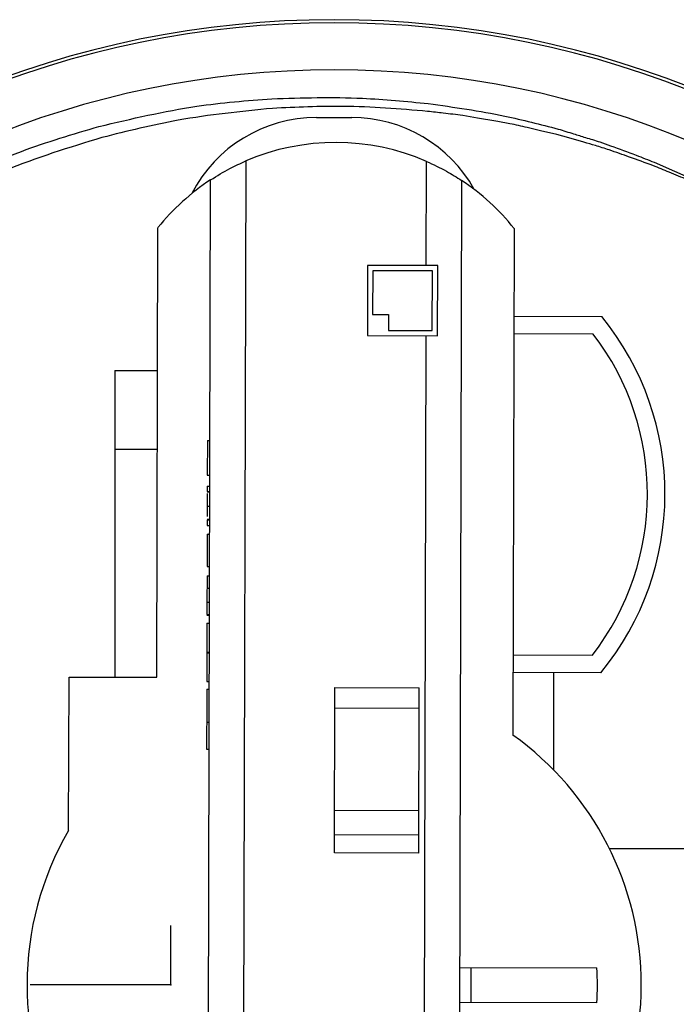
# Model space of a CAD drawing. Header units: millimetres. Extents: x 26 to 136, y 81 to 343.
# Tile 5 of 6: x 63 to 101, y 287 to 343. Entities that reach past the tile are written whole.
import ezdxf

# ---------------------------------------------------------------- set-up
doc = ezdxf.new("R2010")
doc.units = ezdxf.units.MM
doc.header["$PDSIZE"] = -1

msp = doc.modelspace()

# ---------------------------------------------------------------- linework, layer by layer
at = {"color": 7, "linetype": 'Continuous', "lineweight": 25}
for p, q in [((80.044, 337.282), (82.044, 337.282)), ((76.01, 334.806), (75.778, 240.933)), ((86.295, 328.844), (86.31, 334.78)), ((73.781, 242.017), (74.007, 333.731)), ((88.307, 333.696), (88.081, 241.982)), ((70.937, 305.382), (71.001, 331.004)), ((91.3, 330.954), (91.229, 302.087)), ((82.945, 328.852), (82.935, 324.852)), ((86.945, 328.842), (82.945, 328.852)), ((86.935, 324.842), (86.945, 328.842)), ((83.244, 328.551), (83.238, 326.051)), ((86.644, 328.543), (83.244, 328.551)), ((86.636, 325.143), (86.644, 328.543)), ((83.238, 326.051), (84.138, 326.049)), ((84.138, 326.049), (84.136, 325.149)), ((91.288, 325.954), (96.288, 325.942)), ((84.136, 325.149), (86.636, 325.143)), ((95.803, 324.943), (91.286, 324.954)), ((82.935, 324.852), (86.935, 324.842)), ((86.155, 271.844), (86.285, 324.844)), ((68.544, 322.857), (70.98, 322.857)), ((68.544, 322.857), (68.544, 305.388)), ((73.821, 318.88), (73.816, 316.905)), ((73.821, 318.88), (73.971, 318.879)), ((70.969, 318.357), (68.544, 318.357)), ((73.816, 316.905), (73.966, 316.905)), ((73.814, 316.277), (73.813, 315.963)), ((73.813, 315.963), (73.963, 315.963)), ((73.813, 315.949), (73.963, 315.949)), ((73.814, 316.277), (73.964, 316.277)), ((73.811, 315.138), (73.961, 315.138)), ((73.809, 314.348), (73.809, 314.034)), ((73.809, 314.348), (73.959, 314.347)), ((73.81, 314.383), (73.96, 314.383)), ((73.809, 314.034), (73.959, 314.033)), ((73.807, 313.54), (73.803, 311.7)), ((73.807, 313.54), (73.957, 313.54)), ((73.803, 311.7), (73.953, 311.7)), ((73.802, 311.162), (73.8, 310.461)), ((73.802, 311.162), (73.952, 311.161)), ((73.8, 310.461), (73.95, 310.461)), ((73.798, 309.668), (73.948, 309.668)), ((73.796, 308.963), (73.946, 308.963)), ((73.796, 308.918), (73.946, 308.918)), ((73.795, 308.469), (73.787, 305.149)), ((73.795, 308.469), (73.945, 308.469)), ((73.791, 306.809), (73.941, 306.809)), ((73.791, 306.764), (73.941, 306.764)), ((91.241, 306.654), (95.758, 306.643)), ((65.916, 296.654), (65.937, 305.394)), ((65.937, 305.394), (70.937, 305.382)), ((96.238, 305.642), (91.238, 305.654)), ((93.544, 305.649), (93.544, 300.104)), ((73.786, 304.7), (73.936, 304.7)), ((73.787, 305.149), (73.937, 305.149)), ((81.063, 295.373), (81.086, 304.799)), ((81.086, 304.799), (85.886, 304.787)), ((85.863, 295.361), (85.886, 304.787)), ((85.883, 303.602), (81.083, 303.614)), ((73.781, 302.817), (73.931, 302.817)), ((73.777, 301.29), (73.927, 301.29)), ((81.069, 297.808), (85.869, 297.797)), ((85.865, 296.39), (81.065, 296.401)), ((85.863, 295.361), (81.063, 295.373)), ((103.444, 295.607), (96.734, 295.607)), ((88.197, 288.839), (96.013, 288.82)), ((88.842, 286.837), (88.847, 288.837)), ((96.008, 286.82), (88.192, 286.839))]:
    msp.add_line(p, q, dxfattribs=at)
at = {"color": 7, "linetype": 'Continuous'}
for q in [(71.744, 291.225), (63.718, 287.857)]:
    msp.add_line((71.744, 287.857), q, dxfattribs=at)
at = {"color": 7, "linetype": 'Continuous', "lineweight": 25, "flags": 128}
for points in [[(90.262, 337.072), (89.213, 337.252), (88.368, 337.397)], [(93.727, 336.317), (92.799, 336.531), (92.048, 336.705)], [(95.279, 335.87), (94.423, 336.117), (93.727, 336.317)], [(99.283, 334.728), (100.443, 334.22), (101.246, 333.869)]]:
    msp.add_lwpolyline(points, dxfattribs=at)
at = {"color": 7, "linetype": 'Continuous', "lineweight": 25}
for centre, radius, start, end in [((81.044, 287.857), 55, 0, 180), ((81.044, 287.857), 54.821, 0, 180), ((81.044, 287.857), 52.139, 0, 180), ((80.044, 329.282), 8, 90, 152.7399), ((82.044, 329.282), 8, 29.1793, 90), ((81.13, 322.857), 13, 66.5206, 113.1966), ((81.13, 322.857), 13, 123.2256, 141.1897), ((81.13, 322.857), 13, 38.5275, 56.4916), ((83.895, 315.822), 16, 320.485, 39.2322), ((83.895, 315.822), 15, 322.2691, 37.4481), ((81.044, 287.857), 17.5, 305.3091, 54.4081), ((81.044, 287.857), 17.5, 149.823, 209.8942), ((81.044, 287.857), 15, 356.036, 3.6812), ((81.044, 287.857), 51.818, 180, 0)]:
    msp.add_arc(centre, radius, start, end, dxfattribs=at)
for points, knots in [([(77.495, 338.355), (79.215, 338.406), (82.194, 338.494), (85.157, 338.199), (86.41, 338.075)], [0, 0, 0, 0, 0.577482, 1, 1, 1, 1]), ([(67.643, 336.768), (69.496, 337.208), (72.744, 337.979), (76.069, 338.242), (77.495, 338.355)], [0, 0, 0, 0, 0.57091, 1, 1, 1, 1]), ([(86.371, 337.633), (84.772, 337.764), (81.829, 338.007), (78.881, 337.866), (77.534, 337.802)], [0, 0, 0, 0, 0.543388, 1, 1, 1, 1]), ([(86.41, 338.075), (87.871, 337.869), (90.363, 337.519), (92.798, 336.886), (93.806, 336.625)], [0, 0, 0, 0, 0.586137, 1, 1, 1, 1]), ([(77.534, 337.802), (75.732, 337.624), (72.452, 337.3), (69.255, 336.501), (67.815, 336.141)], [0, 0, 0, 0, 0.549396, 1, 1, 1, 1]), ([(88.368, 337.397), (87.999, 337.442), (87.334, 337.525), (86.668, 337.599), (86.371, 337.633)], [0, 0, 0, 0, 0.554584, 1, 1, 1, 1]), ([(57.686, 332.899), (59.509, 333.775), (62.73, 335.322), (66.156, 336.331), (67.643, 336.768)], [0, 0, 0, 0, 0.566093, 1, 1, 1, 1]), ([(92.048, 336.705), (91.72, 336.783), (91.129, 336.924), (90.529, 337.026), (90.262, 337.072)], [0, 0, 0, 0, 0.5534243, 1, 1, 1, 1]), ([(67.815, 336.141), (65.947, 335.568), (62.577, 334.534), (59.417, 332.974), (58.009, 332.279)], [0, 0, 0, 0, 0.554071, 1, 1, 1, 1]), ([(93.806, 336.625), (94.101, 336.533), (94.619, 336.373), (95.136, 336.213), (95.36, 336.144)], [0, 0, 0, 0, 0.56848, 1, 1, 1, 1]), ([(95.36, 336.144), (95.635, 336.062), (96.118, 335.918), (96.592, 335.747), (96.796, 335.673)], [0, 0, 0, 0, 0.569514, 1, 1, 1, 1]), ([(96.716, 335.431), (96.455, 335.517), (95.979, 335.674), (95.496, 335.809), (95.279, 335.87)], [0, 0, 0, 0, 0.5504131, 1, 1, 1, 1]), ([(96.796, 335.673), (97.282, 335.497), (98.116, 335.194), (98.94, 334.865), (99.283, 334.728)], [0, 0, 0, 0, 0.583126, 1, 1, 1, 1]), ([(99.21, 334.541), (98.765, 334.705), (97.938, 335.011), (97.103, 335.298), (96.716, 335.431)], [0, 0, 0, 0, 0.537015, 1, 1, 1, 1]), ([(74.007, 333.731), (74.371, 333.956), (75.026, 334.362), (75.707, 334.669), (76.01, 334.806)], [0, 0, 0, 0, 0.554965, 1, 1, 1, 1]), ([(86.31, 334.78), (86.694, 334.603), (87.372, 334.289), (88.024, 333.876), (88.307, 333.696)], [0, 0, 0, 0, 0.565117, 1, 1, 1, 1]), ([(101.184, 333.729), (100.836, 333.872), (100.178, 334.143), (99.52, 334.413), (99.21, 334.541)], [0, 0, 0, 0, 0.529125, 1, 1, 1, 1]), ([(73.813, 315.862), (73.813, 315.859), (73.813, 315.825), (73.812, 315.571), (73.812, 315.302), (73.811, 315.138)], [0, 0, 0, 0, 0.041942, 0.414753, 1, 1, 1, 1]), ([(73.811, 315.138), (73.811, 315.043), (73.811, 314.852), (73.81, 314.645), (73.81, 314.569), (73.81, 314.549)], [0, 0, 0, 0, 0.427739, 0.855177, 1, 1, 1, 1]), ([(73.8, 310.461), (73.799, 310.313), (73.799, 310.047), (73.798, 309.784), (73.798, 309.668)], [0, 0, 0, 0, 0.56024, 1, 1, 1, 1]), ([(73.798, 309.668), (73.798, 309.559), (73.797, 309.339), (73.797, 309.108), (73.796, 308.98), (73.796, 308.969), (73.796, 308.963)], [0, 0, 0, 0, 0.2797971, 0.5594998, 0.7796265, 1, 1, 1, 1]), ([(73.786, 304.7), (73.786, 304.668), (73.785, 304.604), (73.784, 304.087), (73.783, 303.463), (73.782, 303.033), (73.781, 302.817)], [0, 0, 0, 0, 0.279512, 0.55908, 0.779374, 1, 1, 1, 1]), ([(73.781, 302.817), (73.78, 302.481), (73.779, 301.88), (73.778, 301.471), (73.777, 301.29)], [0, 0, 0, 0, 0.559517, 1, 1, 1, 1])]:
    msp.add_open_spline(points, degree=3, knots=knots, dxfattribs=at)
at = {"color": 7, "linetype": 'Continuous'}
msp.add_point((71.744, 287.857), dxfattribs=at)

doc.saveas('drawing.dxf')
